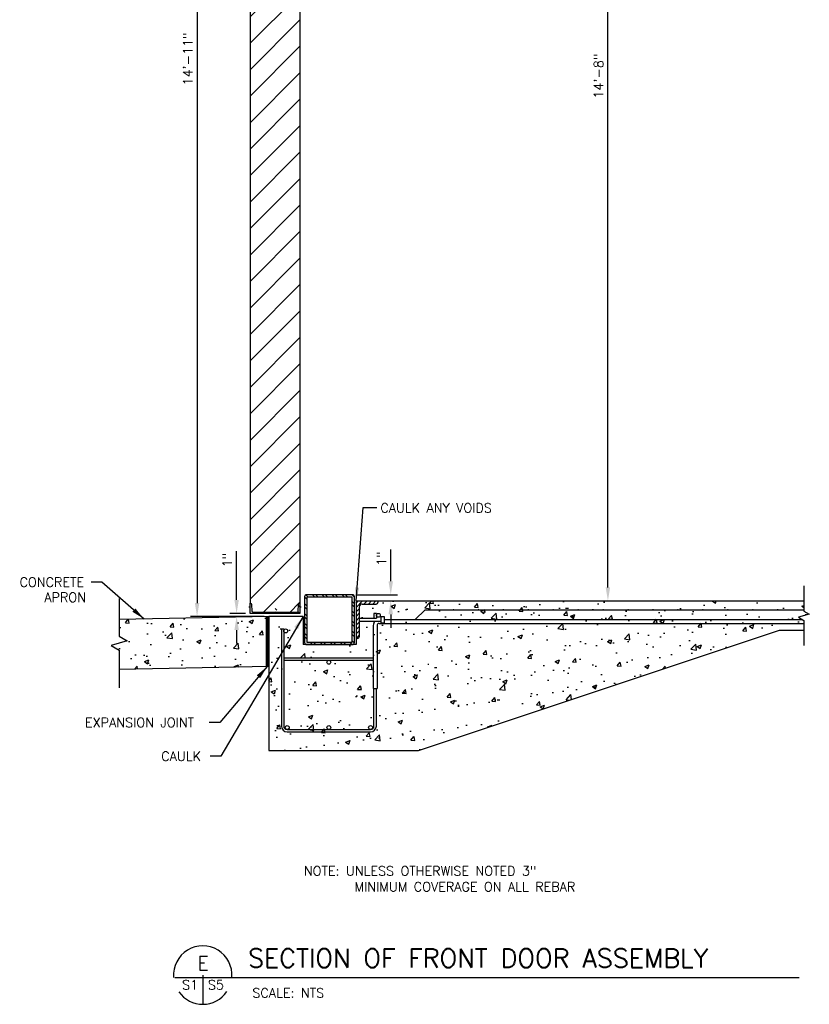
# Model space of a CAD drawing. Header units: inches. Extents: x -4171 to -3688, y 2912 to 4428.
# Tile 2 of 9: x -4017 to -3890, y 2913 to 3071. Entities that reach past the tile are written whole.
import ezdxf
from ezdxf.enums import TextEntityAlignment as Align

# ---------------------------------------------------------------- set-up
doc = ezdxf.new("R2010")
doc.units = ezdxf.units.IN
doc.header["$MEASUREMENT"] = 0
doc.layers.get('DEFPOINTS').update_dxf_attribs({"color": 4, "linetype": 'CONTINUOUS'})
for name, color, linetype in [('3', 7, 'CONTINUOUS'), ('COM-DIMS', 2, 'CONTINUOUS'), ('COM-HATCH', 2, 'CONTINUOUS'), ('S-ANNO-TEXT-LW10', 6, 'CONTINUOUS'), ('S-ANNO-TEXT-LW20', 1, 'CONTINUOUS'), ('S-ANNO-TEXT-LW28', 7, 'CONTINUOUS'), ('S-DETL-LW15', 2, 'CONTINUOUS'), ('S-DETL-LW20', 1, 'CONTINUOUS'), ('S-DETL-PATT', 15, 'CONTINUOUS'), ('S-PR-CONC-SECT', 4, 'CONTINUOUS'), ('S-PR-MISC-MATL', 6, 'CONTINUOUS'), ('S-PR-REINF', 13, 'CONTINUOUS'), ('S-PR-REINF-END', 4, 'CONTINUOUS')]:
    doc.layers.add(name, color=color, linetype=linetype)
doc.styles.add('SIMPLEX', font='simplex.shx')
doc.styles.get("Standard").update_dxf_attribs({"font": 'simplex.shx', "height": 609.6})
doc.dimstyles.new('DIM', dxfattribs={"dimscale": 12, "dimtxt": 0.125, "dimasz": 0.18, "dimexe": 0.09, "dimexo": 0.0625, "dimgap": 0.05, "dimtad": 1, "dimdec": 0, "dimzin": 0, "dimdsep": 46, "dimlunit": 4, "dimtxsty": 'SIMPLEX', "dimcen": 0.09, "dimadec": 0, "dimazin": 0, "dimtfac": 1, "dimtdec": 0, "dimtofl": 0, "dimtmove": 0, "dimatfit": 3, "dimfxl": 0, "dimfrac": 1, "dimtolj": 1, "dimtzin": 0, "dimarcsym": 0})
pattern_1 = [(50, (159.153, -24.312), (7.172602, -0.6275213), [0.75, -8.25]), (355, (159.153, -24.312), (-1.387513, 7.521921), [0.6, -6.6]), (100.4514, (159.7506, -24.3644), (5.785094, 6.894395), [0.637402, -7.011421]), (46.1842, (159.153, -22.312), (10.67241, -1.65519), [1.125, -12.375]), (96.6356, (160.042, -22.45), (9.346627, 9.741179), [0.956103, -10.51713]), (351.1842, (159.153, -22.312), (9.34662, 9.741186), [0.9, -9.9]), (21, (160.153, -22.812), (5.9690705, -4.026189), [0.75, -8.25]), (326, (160.153, -22.812), (2.433153, 7.2515), [0.6, -6.6]), (71.4514, (160.65, -23.148), (8.402226, 3.225305), [0.637402, -7.011421]), (37.5, (159.153, -24.3121), (0.1215986, 3.3289385), [0, -6.52, 0, -6.7, 0, -6.625]), (7.5, (159.153, -24.312), (2.6306954, 3.944117), [0, -3.82, 0, -6.37, 0, -2.525]), (327.5, (156.923, -24.3121), (5.3382244, -0.2255487), [0, -2.5, 0, -7.8, 0, -10.35]), (317.5, (155.923, -24.312), (5.8318617, 1.00105), [0, -3.25, 0, -5.18, 0, -7.35])]

# ---------------------------------------------------------------- blocks, each defined once
blk = doc.blocks.new('*D88')
at = {"layer": 'COM-DIMS', "color": 0, "lineweight": -2}
for p, q in [((-3957.43, 2980.83), (-3957.43, 2985.91)), ((-3962.83, 2978.67), (-3956.35, 2978.67)), ((-3962.24, 2977.67), (-3956.35, 2977.67)), ((-3957.43, 2975.51), (-3957.43, 2973.35))]:
    blk.add_line(p, q, dxfattribs=at)
at = {"layer": 'COM-DIMS', "color": 0}
for points in [[(-3957.79, 2980.83), (-3957.07, 2980.83), (-3957.43, 2978.67)], [(-3957.79, 2975.51), (-3957.07, 2975.51), (-3957.43, 2977.67)]]:
    blk.add_solid(points, dxfattribs=at)
at = {"layer": 'DEFPOINTS', "color": 0}
for p in [(-3963.58, 2978.67), (-3957.43, 2978.67), (-3962.99, 2977.67, -0.01)]:
    blk.add_point(p, dxfattribs=at)
at = {"layer": 'COM-DIMS', "color": 0, "insert": (-3958.92, 2984.45), "char_height": 1.5, "attachment_point": 5, "rotation": 90, "style": 'SIMPLEX'}
blk.add_mtext('\\A1;1"', dxfattribs=at)
blk = doc.blocks.new('*D89')
at = {"layer": 'COM-DIMS', "color": 0, "lineweight": -2}
for p, q in [((-3982.15, 2977.83), (-3982.15, 2985.66)), ((-3980.74, 2975.67), (-3983.23, 2975.67)), ((-3977.74, 2975.17), (-3983.23, 2975.17)), ((-3982.15, 2973.01), (-3982.15, 2970.85))]:
    blk.add_line(p, q, dxfattribs=at)
at = {"layer": 'COM-DIMS', "color": 0}
for points in [[(-3982.51, 2977.83), (-3981.79, 2977.83), (-3982.15, 2975.67)], [(-3982.51, 2973.01), (-3981.79, 2973.01), (-3982.15, 2975.17)]]:
    blk.add_solid(points, dxfattribs=at)
at = {"layer": 'DEFPOINTS', "color": 0}
for p in [(-3982.15, 2975.67), (-3979.99, 2975.67, -0.01), (-3976.99, 2975.17, -0.01)]:
    blk.add_point(p, dxfattribs=at)
at = {"layer": 'COM-DIMS', "color": 0, "insert": (-3983.65, 2984.2), "char_height": 1.5, "attachment_point": 5, "rotation": 90, "style": 'SIMPLEX'}
blk.add_mtext('\\A1;1"', dxfattribs=at)
blk = doc.blocks.new('*D90')
at = {"layer": 'COM-DIMS', "color": 0, "lineweight": -2}
for p, q in [((-3926.49, 3153.87), (-3921.52, 3153.87)), ((-3922.6, 2979.83), (-3922.6, 3151.71)), ((-3938.62, 2977.67), (-3921.52, 2977.67))]:
    blk.add_line(p, q, dxfattribs=at)
at = {"layer": 'COM-DIMS', "color": 0}
for points in [[(-3922.96, 3151.71), (-3922.24, 3151.71), (-3922.6, 3153.87)], [(-3922.96, 2979.83), (-3922.24, 2979.83), (-3922.6, 2977.67)]]:
    blk.add_solid(points, dxfattribs=at)
at = {"layer": 'DEFPOINTS', "color": 0}
for p in [(-3927.24, 3153.87), (-3922.6, 3153.87), (-3939.37, 2977.67)]:
    blk.add_point(p, dxfattribs=at)
at = {"layer": 'COM-DIMS', "color": 0, "insert": (-3924.1, 3061.77), "char_height": 1.5, "attachment_point": 5, "rotation": 90, "style": 'SIMPLEX'}
blk.add_mtext('\\A1;14\'-8"', dxfattribs=at)
blk = doc.blocks.new('*D91')
at = {"layer": 'COM-DIMS', "color": 0, "lineweight": -2}
for p, q in [((-3983.08, 3153.87), (-3989.57, 3153.87)), ((-3988.49, 3151.71), (-3988.49, 2977.33)), ((-3977.74, 2975.17), (-3989.57, 2975.17))]:
    blk.add_line(p, q, dxfattribs=at)
at = {"layer": 'COM-DIMS', "color": 0}
for points in [[(-3988.85, 3151.71), (-3988.13, 3151.71), (-3988.49, 3153.87)], [(-3988.85, 2977.33), (-3988.13, 2977.33), (-3988.49, 2975.17)]]:
    blk.add_solid(points, dxfattribs=at)
at = {"layer": 'DEFPOINTS', "color": 0}
for p in [(-3982.33, 3153.87), (-3988.49, 2975.17), (-3976.99, 2975.17, -0.01)]:
    blk.add_point(p, dxfattribs=at)
at = {"layer": 'COM-DIMS', "color": 0, "insert": (-3989.99, 3064.52), "char_height": 1.5, "attachment_point": 5, "rotation": 90, "style": 'SIMPLEX'}
blk.add_mtext('\\A1;14\'-11"', dxfattribs=at)

msp = doc.modelspace()

# ---------------------------------------------------------------- hatches: boundary and pattern name
at = {"layer": 'COM-HATCH'}
h = msp.add_hatch(dxfattribs=at)
h.set_pattern_fill('AR-CONC', color=256, style=0)
h.set_pattern_definition(pattern_1)
h.paths.add_polyline_path([(-3891.16399, 2977.67311), (-3959.49486, 2977.67311), (-3959.49486, 2977.4279, -0.009464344), (-3959.49486, 2977.41844), (-3959.49486, 2977.67311), (-3959.81299, 2977.67311), (-3960.31299, 2977.17311), (-3962.00298, 2977.17311, -0.008163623), (-3961.98665, 2977.17311), (-3961.72724, 2977.17311), (-3961.22724, 2977.67311), (-3961.93436, 2977.67311), (-3962.99486, 2976.61261), (-3962.99486, 2975.90561), (-3962.49486, 2976.40561), (-3962.49486, 2974.92311), (-3960.11736, 2974.92311), (-3960.11736, 2975.67311), (-3959.74236, 2975.67311), (-3959.74236, 2974.92311), (-3962.49486, 2974.92311), (-3962.49486, 2971.9279, -0.009464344), (-3962.49486, 2971.91844), (-3962.49486, 2972.16298), (-3962.99486, 2971.66285), (-3962.99486, 2970.67311), (-3971.50249, 2970.67311), (-3971.50249, 2975.17311), (-3976.99486, 2975.17311), (-3976.99486, 2953.67311), (-3952.99486, 2953.67311), (-3895.06124, 2972.97886), (-3891.16399, 2972.97886), (-3891.16399, 2974.05311), (-3959.31625, 2974.05311, 0.408152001), (-3959.61982, 2973.74317), (-3959.61986, 2963.61311), (-3960.23986, 2963.61311), (-3960.23986, 2968.18361), (-3974.60224, 2968.18361), (-3974.60224, 2968.55861), (-3960.23986, 2968.55861), (-3960.23986, 2963.61311), (-3959.61986, 2963.61311), (-3959.61982, 2973.74317, -0.420298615), (-3959.30339, 2974.05311), (-3891.16399, 2974.05311), (-3891.16399, 2974.5555), (-3891.36768, 2974.67311), (-3958.49486, 2974.67311), (-3958.49486, 2974.17311), (-3958.99486, 2974.17311), (-3958.99486, 2975.17311), (-3958.49486, 2975.17311), (-3958.49486, 2974.67311), (-3953.49486, 2974.67311), (-3951.92986, 2976.23811), (-3951.43232, 2976.23811, -1.009107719), (-3951.30732, 2976.23811), (-3947.43232, 2976.23811, -1.009107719), (-3947.30732, 2976.23811), (-3943.43232, 2976.23811, -1.009107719), (-3943.30732, 2976.23811), (-3939.43232, 2976.23811, -1.009107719), (-3939.30732, 2976.23811), (-3935.43232, 2976.23811, -1.009107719), (-3935.30732, 2976.23811), (-3931.43232, 2976.23811, -1.001066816), (-3931.30732, 2976.23811), (-3927.43232, 2976.23811, -1.001066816), (-3927.30732, 2976.23811), (-3923.43232, 2976.23811, -1.001066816), (-3923.30732, 2976.23811), (-3919.43232, 2976.23811, -1.001066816), (-3919.30732, 2976.23811), (-3915.43232, 2976.23811, -1.001066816), (-3915.30732, 2976.23811), (-3911.43232, 2976.23811, -1.001066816), (-3911.30732, 2976.23811), (-3907.43232, 2976.23811, -1.001066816), (-3907.30732, 2976.23811), (-3903.43232, 2976.23811, -1.001066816), (-3903.30732, 2976.23811), (-3899.43232, 2976.23811, -1.001066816), (-3899.30732, 2976.23811), (-3895.43232, 2976.23811, -1.001066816), (-3895.30732, 2976.23811), (-3891.16399, 2976.23811)])
h.paths.add_polyline_path([(-3890.29796, 2975.5555), (-3891.16399, 2976.0555), (-3891.16399, 2976.23811), (-3895.30732, 2976.23811, -0.998934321), (-3895.43232, 2976.23811), (-3899.30732, 2976.23811, -0.998934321), (-3899.43232, 2976.23811), (-3903.30732, 2976.23811, -0.998934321), (-3903.43232, 2976.23811), (-3907.30732, 2976.23811, -0.998934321), (-3907.43232, 2976.23811), (-3911.30732, 2976.23811, -0.998934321), (-3911.43232, 2976.23811), (-3915.30732, 2976.23811, -0.998934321), (-3915.43232, 2976.23811), (-3919.30732, 2976.23811, -0.998934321), (-3919.43232, 2976.23811), (-3923.30732, 2976.23811, -0.998934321), (-3923.43232, 2976.23811), (-3927.30732, 2976.23811, -0.998934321), (-3927.43232, 2976.23811), (-3931.30732, 2976.23811, -0.998934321), (-3931.43232, 2976.23811), (-3935.30732, 2976.23811, -0.990974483), (-3935.43232, 2976.23811), (-3939.30732, 2976.23811, -0.990974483), (-3939.43232, 2976.23811), (-3943.30732, 2976.23811, -0.990974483), (-3943.43232, 2976.23811), (-3947.30732, 2976.23811, -0.990974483), (-3947.43232, 2976.23811), (-3951.30732, 2976.23811, -0.990974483), (-3951.43232, 2976.23811), (-3951.92986, 2976.23811), (-3953.49486, 2974.67311), (-3891.36768, 2974.67311), (-3892.03001, 2975.0555)])
h = msp.add_hatch(dxfattribs=at)
h.set_pattern_fill('AR-CONC', color=256, style=0)
h.set_pattern_definition(pattern_1)
h.paths.add_polyline_path([(-3976.99486, 2967.17311), (-3976.99486, 2975.17311), (-4000.99486, 2974.69311), (-4000.99486, 2972.01714), (-3999.69582, 2971.26714), (-4002.2939, 2970.51714), (-4000.99486, 2969.76714), (-4000.99486, 2966.69311)])
h = msp.add_hatch(dxfattribs=at)
h.set_pattern_fill('AR-CONC', color=256, style=0)
h.set_pattern_definition(pattern_1)
h.paths.add_polyline_path([(-3895.06124, 2972.97886), (-3891.16399, 2972.97886), (-3891.16399, 2974.05311), (-3959.31625, 2974.05311, 0.408152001), (-3959.61982, 2973.74317), (-3959.61986, 2963.61311), (-3960.23986, 2963.61311), (-3960.23986, 2968.18361), (-3974.60224, 2968.18361), (-3974.60224, 2968.55861), (-3960.23986, 2968.55861), (-3960.23986, 2963.61311), (-3959.61986, 2963.61311), (-3959.61982, 2973.74317, -0.420298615), (-3959.30339, 2974.05311), (-3891.16399, 2974.05311), (-3891.16399, 2974.5555), (-3891.36768, 2974.67311), (-3958.49486, 2974.67311), (-3958.49486, 2974.17311), (-3958.99486, 2974.17311), (-3958.99486, 2974.42311), (-3959.94432, 2974.42311, 0.079044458), (-3960.12399, 2974.19265), (-3960.12399, 2974.42311), (-3962.49486, 2974.42311), (-3962.49486, 2971.9279, -0.009464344), (-3962.49486, 2971.91844), (-3962.49486, 2972.16298), (-3962.99486, 2971.66285), (-3962.99486, 2970.67311), (-3971.50249, 2970.67311), (-3971.50249, 2975.17311), (-3976.99486, 2975.17311), (-3976.99486, 2953.67311), (-3952.99486, 2953.67311)])
at = {"layer": 'S-DETL-PATT'}
h = msp.add_hatch(dxfattribs=at)
h.set_pattern_fill('ANSI32', color=256, scale=3, angle=90, style=0)
h.set_pattern_definition([(135, (-4229.9346, 2802.6731), (-0.795495, -0.795495), []), (135, (-4229.9346, 2803.2034), (-0.795495, -0.795495), [])])
h.paths.add_polyline_path([(-3970.90736, 2978.67311, 0.414213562), (-3971.24486, 2978.33561), (-3971.24486, 2971.01061, 0.414213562), (-3970.90736, 2970.67311), (-3963.58236, 2970.67311, 0.414213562), (-3963.24486, 2971.01061), (-3963.24486, 2978.33561, 0.414213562), (-3963.58236, 2978.67311)])
h.paths.add_polyline_path([(-3963.65736, 2978.29811, -0.414213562), (-3963.61986, 2978.26061), (-3963.61986, 2971.08561, -0.414213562), (-3963.65736, 2971.04811), (-3970.83236, 2971.04811, -0.414213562), (-3970.86986, 2971.08561), (-3970.86986, 2978.26061, -0.414213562), (-3970.83236, 2978.29811)], flags=16)
h = msp.add_hatch(dxfattribs=at)
h.set_pattern_fill('ANSI32', color=256, scale=3, angle=-90, style=0)
h.set_pattern_definition([(315, (-7136.9054, 6466.7205), (0.79549513, 0.79549513), []), (315, (-7136.9054, 6466.1902), (0.79549513, 0.79549513), [])])
h.paths.add_polyline_path([(-3972.48411, 2975.86061, 0.395264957), (-3972.28765, 2976.04467), (-3972.21791, 2977.11404, -0.395264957), (-3972.02145, 2977.29811), (-3971.98715, 2977.29811), (-3971.98715, 2975.67311), (-3975.98715, 2975.67311), (-3975.98715, 2977.29811), (-3975.95286, 2977.29811, -0.395264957), (-3975.7564, 2977.11404), (-3975.68666, 2976.04467, 0.395264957), (-3975.4902, 2975.86061)])
at = {"layer": 'S-PR-MISC-MATL'}
h = msp.add_hatch(dxfattribs=at)
h.set_pattern_fill('ANSI31', color=256, scale=24, style=0)
h.paths.add_polyline_path([(-3971.98715, 3149.87429), (-3972.2059, 3149.87429), (-3972.28765, 3151.12772, 0.395264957), (-3972.48411, 3151.31179), (-3979.4902, 3151.31179, 0.395264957), (-3979.68666, 3151.12772), (-3979.7684, 3149.87429), (-3979.98715, 3149.87429), (-3979.98715, 2977.29811), (-3979.7684, 2977.29811), (-3979.68666, 2976.04467, 0.395264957), (-3979.4902, 2975.86061), (-3972.48411, 2975.86061, 0.395264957), (-3972.28765, 2976.04467), (-3972.2059, 2977.29811), (-3971.98715, 2977.29811)])

# ---------------------------------------------------------------- linework, layer by layer
at = {"layer": '3', "linetype": 'Continuous'}
for p, q in [((-3962.99486, 2977.31973, -0.0125), (-3962.64149, 2977.67311, -0.0125)), ((-3962.99486, 2976.61261, -0.0125), (-3961.93436, 2977.67311, -0.0125)), ((-3962.99486, 2977.67311, -0.0125), (-3959.49486, 2977.67311, -0.0125)), ((-3962.99486, 2977.67311, -0.0125), (-3962.99486, 2971.67311, -0.0125)), ((-3962.99486, 2975.90561, -0.0125), (-3962.49486, 2976.40561, -0.0125)), ((-3962.49486, 2976.67311, -0.0125), (-3962.49486, 2971.92311, -0.0125)), ((-3961.99486, 2977.17311, -0.0125), (-3959.74486, 2977.17311, -0.0125)), ((-3961.72724, 2977.17311, -0.0125), (-3961.22724, 2977.67311, -0.0125)), ((-3961.02011, 2977.17311, -0.0125), (-3960.52011, 2977.67311, -0.0125)), ((-3960.31299, 2977.17311, -0.0125), (-3959.81299, 2977.67311, -0.0125)), ((-3959.49486, 2977.67311, -0.0125), (-3959.49486, 2977.42311, -0.0125)), ((-3962.99486, 2975.19848, -0.0125), (-3962.49486, 2975.69848, -0.0125)), ((-3962.99486, 2974.49136, -0.0125), (-3962.49486, 2974.99136, -0.0125)), ((-3962.49486, 2974.92311, -0.0125), (-3959.74174, 2974.92311, -0.0125)), ((-3960.11736, 2975.67311, -0.0125), (-3960.11736, 2974.92311, -0.0125)), ((-3959.74236, 2975.67311, -0.0125), (-3960.11736, 2975.67311, -0.0125)), ((-3959.74236, 2975.67311, -0.0125), (-3959.74236, 2974.92311, -0.0125)), ((-3958.99486, 2975.17311, -0.0125), (-3958.49486, 2975.17311, -0.0125)), ((-3958.99486, 2975.17311, -0.0125), (-3958.99486, 2974.17311, -0.0125)), ((-3958.49486, 2975.17311, -0.0125), (-3958.49486, 2974.17311, -0.0125)), ((-3962.99486, 2973.78423, -0.0125), (-3962.49486, 2974.28423, -0.0125)), ((-3962.99486, 2973.07711, -0.0125), (-3962.49486, 2973.57711, -0.0125)), ((-3962.49486, 2974.42311, -0.0125), (-3958.99486, 2974.42311, -0.0125)), ((-3960.12399, 2974.41723, -0.0125), (-3960.12399, 2974.21911, -0.0125)), ((-3958.99486, 2974.17311, -0.0125), (-3958.49486, 2974.17311, -0.0125)), ((-3962.99486, 2972.37011, -0.0125), (-3962.49486, 2972.87011, -0.0125)), ((-3962.74486, 2971.67311, -0.0125), (-3962.99486, 2971.67311, -0.0125)), ((-3962.98461, 2971.67311, -0.0125), (-3962.49486, 2972.16298, -0.0125))]:
    msp.add_line(p, q, dxfattribs=at)
for centre, radius, start, end in [((-3961.99482, 2976.67317, -0.01252), 0.5, 90, 180), ((-3959.74482, 2977.42317, -0.01252), 0.25, 270, 0), ((-3962.74482, 2971.92317, -0.01252), 0.25, 270, 0)]:
    msp.add_arc(centre, radius, start, end, dxfattribs=at)
at = {"layer": 'COM-DIMS'}
for p, q in [((-4003.78346, 2980.67601, -0.0125), (-4005.48946, 2980.67601, -0.0125)), ((-3984.8483, 2958.18232, -0.0125), (-3986.5543, 2958.18232, -0.0125)), ((-3984.66655, 2952.77456, -0.0125), (-3986.37255, 2952.77456, -0.0125))]:
    msp.add_line(p, q, dxfattribs=at)
at = {"layer": 'S-ANNO-TEXT-LW20'}
for p, q in [((-3992.05267, 2917.33392), (-3891.92076, 2917.33392)), ((-3987.58108, 2917.70523), (-3987.58108, 2913.04142))]:
    msp.add_line(p, q, dxfattribs=at)
for start, end in [(355.5288134, 184.5470758), (215.0590036, 325.4854461)]:
    msp.add_arc((-3987.58108, 2917.70523), 4.68367, start, end, dxfattribs=at)
at = {"layer": 'S-DETL-LW15'}
for p, q in [((-3979.98715, 2976.67311, -0.0125), (-3980.17465, 2976.67311, -0.0125)), ((-3971.79965, 2976.67311, -0.0125), (-3971.98715, 2976.67311, -0.0125))]:
    msp.add_line(p, q, dxfattribs=at)
at = {"layer": 'S-DETL-LW20'}
for points in [[(-3963.58236, 2978.67311), (-3970.90736, 2978.67311, 0.414213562), (-3971.24486, 2978.33561), (-3971.24486, 2971.01061, 0.414213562), (-3970.90736, 2970.67311), (-3963.58236, 2970.67311, 0.414213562), (-3963.24486, 2971.01061), (-3963.24486, 2978.33561, 0.414213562)], [(-3963.65736, 2978.29811), (-3970.83236, 2978.29811, 0.414213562), (-3970.86986, 2978.26061), (-3970.86986, 2971.08561, 0.414213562), (-3970.83236, 2971.04811), (-3963.65736, 2971.04811, 0.414213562), (-3963.61986, 2971.08561), (-3963.61986, 2978.26061, 0.414213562)]]:
    msp.add_lwpolyline(points, format="xyb", close=True, dxfattribs=at)
at = {"layer": 'S-DETL-LW20', "elevation": -0.0125}
msp.add_lwpolyline([(-3971.98715, 2977.29811), (-3971.98715, 2975.67311), (-3979.98715, 2975.67311), (-3979.98715, 2977.29811), (-3979.95286, 2977.29811, -0.395264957), (-3979.7564, 2977.11404), (-3979.68666, 2976.04467, 0.395264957), (-3979.4902, 2975.86061), (-3972.48411, 2975.86061, 0.395264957), (-3972.28765, 2976.04467), (-3972.21791, 2977.11404, -0.395264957), (-3972.02145, 2977.29811)], format="xyb", close=True, dxfattribs=at)
at = {"layer": 'S-PR-CONC-SECT', "linetype": 'Continuous'}
for p, q in [((-3962.99486, 2977.67311, -0.0125), (-3891.16399, 2977.67311, -0.0125)), ((-3962.99486, 2977.67311, -0.0125), (-3962.99486, 2970.67311, -0.0125)), ((-3976.99486, 2975.17311, -0.0125), (-3976.99486, 2953.67311, -0.0125)), ((-3971.50249, 2975.17311, -0.0125), (-3976.99486, 2975.17311, -0.0125)), ((-3971.50249, 2975.17311, -0.0125), (-3971.50249, 2970.67311, -0.0125)), ((-3952.99486, 2953.67311, -0.0125), (-3895.06124, 2972.97886, -0.0125)), ((-3895.06124, 2972.97886, -0.0125), (-3891.16399, 2972.97886, -0.0125)), ((-3962.99486, 2970.67311, -0.0125), (-3971.50249, 2970.67311, -0.0125)), ((-3976.99486, 2953.67311, -0.0125), (-3952.99486, 2953.67311, -0.0125))]:
    msp.add_line(p, q, dxfattribs=at)
at = {"layer": 'S-PR-CONC-SECT'}
for p, q in [((-3976.99486, 2975.17311, -0.0125), (-4000.99486, 2974.69311, -0.0125)), ((-3976.99486, 2967.17311, -0.0125), (-4000.99486, 2966.69311, -0.0125))]:
    msp.add_line(p, q, dxfattribs=at)
at = {"layer": 'S-PR-CONC-SECT', "elevation": -0.0125}
for points in [[(-3891.16399, 2980.07388), (-3891.16399, 2976.0555), (-3890.29796, 2975.5555), (-3892.03001, 2975.0555), (-3891.16399, 2974.5555), (-3891.16399, 2970.53713)], [(-4000.99486, 2978.0447), (-4000.99486, 2972.01714), (-3999.69582, 2971.26714), (-4002.2939, 2970.51714), (-4000.99486, 2969.76714), (-4000.99486, 2963.73958)]]:
    msp.add_lwpolyline(points, dxfattribs=at)
at = {"layer": 'S-PR-MISC-MATL'}
for p, q in [((-3979.98715, 3149.87429), (-3979.98715, 2977.29811, -0.0125)), ((-3971.98715, 3149.87429), (-3971.98715, 2977.29811, -0.0125))]:
    msp.add_line(p, q, dxfattribs=at)
at = {"layer": 'S-PR-MISC-MATL', "linetype": 'Continuous', "const_width": 0.5, "elevation": -0.0125}
msp.add_lwpolyline([(-3977.24486, 2975.17311), (-3977.24486, 2967.16811)], dxfattribs=at)
at = {"layer": 'S-PR-REINF', "linetype": 'Continuous'}
for p, q in [((-3951.92986, 2976.23811, -0.0125), (-3953.49486, 2974.67311, -0.0125)), ((-3951.92986, 2976.23811, -0.0125), (-3891.16399, 2976.23811, -0.0125)), ((-3958.49486, 2974.67311, -0.0125), (-3891.36768, 2974.67311, -0.0125)), ((-3974.97724, 2973.17311, -0.0125), (-3974.60224, 2973.17311, -0.0125)), ((-3974.97724, 2973.17311, -0.0125), (-3974.97724, 2957.62361, -0.0125)), ((-3974.60224, 2973.17311, -0.0125), (-3974.60224, 2957.62361, -0.0125)), ((-3960.23986, 2973.74311, -0.0125), (-3960.23986, 2963.61311, -0.0125)), ((-3959.61982, 2973.74317, -0.01252), (-3959.61986, 2963.61311, -0.0125)), ((-3959.30986, 2974.05311, -0.0125), (-3891.16399, 2974.05311, -0.0125)), ((-3974.60224, 2968.55861, -0.0125), (-3960.23986, 2968.55861, -0.0125)), ((-3974.60224, 2968.18361, -0.0125), (-3960.23986, 2968.18361, -0.0125)), ((-3960.23986, 2963.61311, -0.0125), (-3959.61986, 2963.61311, -0.0125)), ((-3960.11736, 2957.62361, -0.0125), (-3960.11736, 2963.61311, -0.0125)), ((-3959.74236, 2957.62361, -0.0125), (-3959.74236, 2963.61311, -0.0125)), ((-3974.03724, 2957.05861, -0.0125), (-3960.68236, 2957.05861, -0.0125)), ((-3974.03724, 2956.68361, -0.0125), (-3960.68236, 2956.68361, -0.0125))]:
    msp.add_line(p, q, dxfattribs=at)
for centre, radius, start, end in [((-3959.30982, 2973.74317, -0.01252), 0.93, 133.0143556, 180), ((-3959.30982, 2973.74317, -0.01252), 0.31, 90, 180), ((-3974.03721, 2957.62365, -0.01252), 0.94, 180, 270), ((-3974.03721, 2957.62365, -0.01252), 0.565, 180, 270), ((-3960.68239, 2957.62365, -0.01252), 0.565, 270, 0), ((-3960.68239, 2957.62365, -0.01252), 0.94, 270, 0)]:
    msp.add_arc(centre, radius, start, end, dxfattribs=at)
at = {"layer": 'S-PR-REINF-END', "linetype": 'Continuous'}
for centre, radius in [((-3951.36982, 2976.23867, -0.01252), 0.0625), ((-3947.36982, 2976.23867, -0.01252), 0.0625), ((-3943.36982, 2976.23867, -0.01252), 0.0625), ((-3939.36982, 2976.23867, -0.01252), 0.0625), ((-3935.36982, 2976.23867, -0.01252), 0.0625), ((-3931.36982, 2976.23817, -0.01252), 0.0625), ((-3927.36982, 2976.23817, -0.01252), 0.0625), ((-3923.36982, 2976.23817, -0.01252), 0.0625), ((-3919.36982, 2976.23817, -0.01252), 0.0625), ((-3915.36982, 2976.23817, -0.01252), 0.0625), ((-3911.36982, 2976.23817, -0.01252), 0.0625), ((-3907.36982, 2976.23817, -0.01252), 0.0625), ((-3903.36982, 2976.23817, -0.01252), 0.0625), ((-3899.36982, 2976.23817, -0.01252), 0.0625), ((-3895.36982, 2976.23817, -0.01252), 0.0625), ((-3959.42771, 2975.36067, -0.01252), 0.3125), ((-3974.28971, 2972.86067, -0.01252), 0.3125), ((-3967.35976, 2967.849, -0.01252), 0.3125), ((-3974.03173, 2957.37115, -0.01252), 0.3125), ((-3967.35976, 2957.37115, -0.01252), 0.3125), ((-3960.66382, 2957.37115, -0.01252), 0.3125)]:
    msp.add_circle(centre, radius, dxfattribs=at)
msp.add_point((-3942.62449, 2976.17711, -0.0125), dxfattribs=at)

# ---------------------------------------------------------------- texts
at = {"layer": 'COM-DIMS', "style": 'SIMPLEX'}
for s, p in [('CONCRETE', (-4011.79041, 2980.67601, -0.0125)), ('APRON', (-4009.65257, 2978.24573, -0.0125)), ('EXPANSION JOINT', (-3997.72068, 2958.18232, -0.0125)), ('CAULK', (-3991.04725, 2952.77456, -0.0125))]:
    msp.add_text(s, height=1.5, dxfattribs=at).set_placement(p, align=Align.MIDDLE)
for s, p in [('NOTE: UNLESS OTHERWISE NOTED 3"', (-3952.71815, 2933.6447)), ('MINIMUM COVERAGE ON ALL REBAR', (-3945.54165, 2931.11495))]:
    msp.add_text(s, height=1.5, dxfattribs=at).set_placement(p, align=Align.CENTER)
at = {"layer": 'COM-DIMS', "insert": (-3959.08557, 2993.32024, -0.0125), "char_height": 1.5, "attachment_point": 1, "style": 'SIMPLEX'}
msp.add_mtext('CAULK ANY VOIDS', dxfattribs=at)
at = {"layer": 'S-ANNO-TEXT-LW10', "style": 'SIMPLEX'}
msp.add_text('S1', height=1.5, dxfattribs=at).set_placement((-3988.32076, 2915.38862), align=Align.RIGHT)
for s, p in [('S5', (-3986.7624, 2915.38862)), ('SCALE: NTS', (-3979.61672, 2914.08933))]:
    msp.add_text(s, height=1.5, dxfattribs=at).set_placement(p)
at = {"layer": 'S-ANNO-TEXT-LW28'}
msp.add_text('SECTION OF FRONT DOOR ASSEMBLY', height=3, dxfattribs=at).set_placement((-3980.32577, 2918.91975))
msp.add_text('E', height=2.25, dxfattribs=at).set_placement((-3987.54158, 2918.50534), align=Align.CENTER)

# ---------------------------------------------------------------- dimensions: what is measured, and where the dimension line sits
at = {"layer": 'COM-DIMS'}
dim = msp.add_linear_dim(base=(-3988.49452, 2975.17311), p1=(-3982.3282, 3153.87429), p2=(-3976.99486, 2975.17311, -0.0125), angle=90, text='14\'-11"', dimstyle='DIM', dxfattribs=at)
dim.commit()
dim.dimension.update_dxf_attribs({"geometry": '*D91', "text_midpoint": (-3989.98738, 3064.5237)})
for base, p1, p2, picture, middle in [((-3922.60303, 3153.87429), (-3939.36991, 2977.67311), (-3927.24486, 3153.87429), '*D90', (-3922.60303, 3061.7737)), ((-3957.42806, 2978.67311), (-3962.99486, 2977.67311, -0.0125), (-3963.58236, 2978.67311), '*D88', (-3957.42806, 2984.45025))]:
    dim = msp.add_linear_dim(base=base, p1=p1, p2=p2, angle=90, dimstyle='DIM', dxfattribs=at)
    dim.commit()
    dim.dimension.update_dxf_attribs({"geometry": picture, "text_midpoint": middle, "dimtype": 160})
dim = msp.add_linear_dim(base=(-3982.15395, 2975.67311), p1=(-3976.99486, 2975.17311, -0.0125), p2=(-3979.98715, 2975.67311, -0.0125), angle=90, text='1"', dimstyle='DIM', dxfattribs=at)
dim.commit()
dim.dimension.update_dxf_attribs({"geometry": '*D89', "text_midpoint": (-3982.15395, 2984.20025), "dimtype": 160})

# ---------------------------------------------------------------- leaders
at = {"layer": 'COM-DIMS', "annotation_type": 0, "has_hookline": 1, "hookline_direction": 0, "text_width": 20.71429}
msp.add_leader([(-3962.99486, 2977.67311, -0.0125), (-3961.84557, 2992.63461, -0.0125), (-3959.68557, 2992.63461, -0.0125)], dimstyle='DIM', override={"dimtad": 0}, dxfattribs=at)
at = {"layer": 'COM-DIMS'}
for points in [[(-3996.98786, 2974.77325, -0.0125), (-4003.78346, 2980.67601, -0.0125)], [(-3971.50249, 2975.17311, -0.0125), (-3984.66655, 2952.77456, -0.0125)], [(-3977.24486, 2967.16811, -0.0125), (-3984.8483, 2958.18232, -0.0125)]]:
    msp.add_leader(points, dimstyle='DIM', override={"dimgap": 0.05, "dimtad": 0}, dxfattribs=at)

doc.saveas('drawing.dxf')
